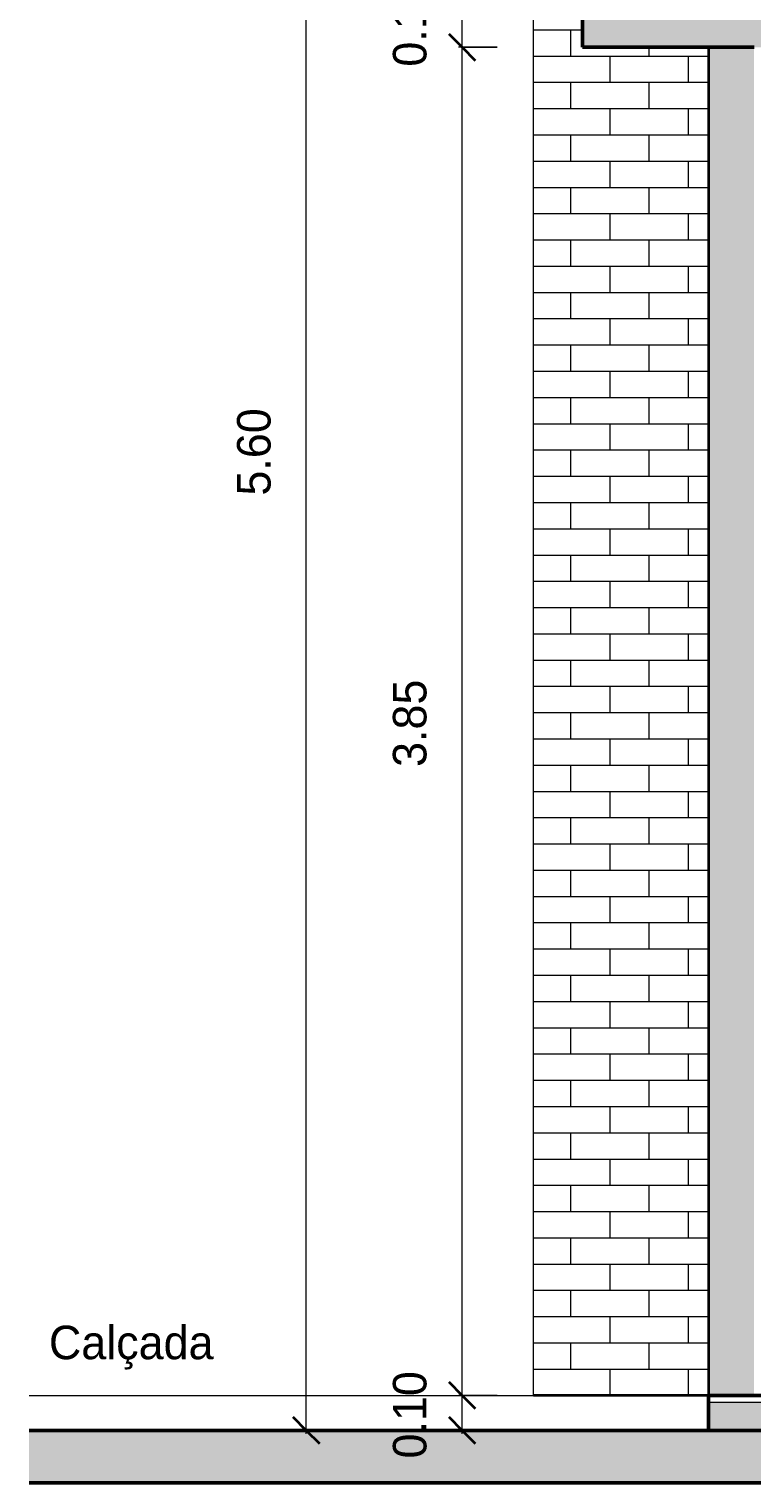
# Model space of a CAD drawing. Header units: metres. Extents: x -32 to 90, y -28 to 32.
# Tile 10 of 148: x 27.91 to 29.97, y -0.25 to 3.9. Entities that reach past the tile are written whole.
import ezdxf

# ---------------------------------------------------------------- set-up
doc = ezdxf.new("R2010")
doc.units = ezdxf.units.M
for name, color, linetype, lineweight in [('A-ANNO-DIMS', 4, 'Continuous', 9), ('A-ANNO-DIMS-50', 211, 'Continuous', 9), ('A-FLOR', 192, 'Continuous', 18), ('A-FLOR-MCUT', 51, 'Continuous', 18), ('A-FLOR-PATT', 8, 'Continuous', 50), ('A-WALL', 113, 'Continuous', 18), ('A-WALL-PATT', 111, 'Continuous', 35), ('Drawing3_dwg _2_', 8, 'Continuous', 18), ('G-ANNO-TEXT', 231, 'Continuous', 9)]:
    doc.layers.add(name, color=color, linetype=linetype, lineweight=lineweight)
doc.styles.add('Century Gothic_4', font='GOTHIC.TTF', dxfattribs={"height": 0.095807})
doc.dimstyles.new('Diagonal_-_2MM_Century_Gothic_-_M_2', dxfattribs={"dimscale": 0.3048, "dimtxt": 0.1, "dimasz": 0.246063, "dimexe": 0.032808, "dimexo": 0.0625, "dimgap": 0.246063, "dimtad": 1, "dimrnd": 0.01, "dimzin": 0, "dimdsep": 46, "dimtxsty": 'Century Gothic_4', "dimblk1": 'OBLIQUE', "dimblk2": 'OBLIQUE', "dimsah": 1, "dimcen": 0.09, "dimdle": 0.032808, "dimazin": 0, "dimtfac": 1, "dimtdec": 4, "dimtix": 1, "dimtmove": 0, "dimatfit": 3, "dimfxl": 0.328084, "dimfxlon": 1, "dimtvp": 1, "dimtolj": 1, "dimtzin": 0, "dimarcsym": 2})
pattern_1 = [(0, (-29.12, 0), (0, 0.075), []), (90, (-29.12, 0), (-0.112, 0.075), [0.075, -0.075])]

# ---------------------------------------------------------------- blocks, each defined once
blk = doc.blocks.new('Drawing3_dwg _2_-1487641-Corte AA')
at = {"lineweight": 18}
blk.add_line((-1.3633, 0), (0.0773, 0), dxfattribs=at)
at = {"layer": 'A-WALL', "color": 170, "lineweight": 35}
blk.add_line((0.5773, 0), (0.0773, 0), dxfattribs=at)
blk = doc.blocks.new('DIMBLOCK99-Corte AA')
at = {"layer": 'A-ANNO-DIMS-50', "lineweight": 35, "transparency": 16777216}
for p, q in [((29.1457, 0), (29.1082, 0.0375)), ((29.1457, 0), (29.1832, -0.0375)), ((29.1457, -0.1), (29.1082, -0.0625)), ((29.1457, -0.1), (29.1832, -0.1375))]:
    blk.add_line(p, q, dxfattribs=at)
at = {"layer": 'A-ANNO-DIMS-50', "transparency": 16777216}
for p, q in [((29.2457, 0), (29.1357, 0)), ((29.1457, -0.11), (29.1457, 0)), ((29.1457, 0), (29.2457, 0)), ((29.0457, -0.1), (29.1557, -0.1)), ((29.1457, -0.1), (29.0457, -0.1))]:
    blk.add_line(p, q, dxfattribs=at)
at = {"layer": 'A-ANNO-DIMS-50', "color": 0, "transparency": 16777216, "insert": (28.9479, -0.1802), "char_height": 0.09581, "width": 0.312381, "attachment_point": 1, "rotation": 90, "line_spacing_factor": 0.984117, "style": 'Century Gothic_4'}
blk.add_mtext('0.10', dxfattribs=at)
blk = doc.blocks.new('_Oblique')
at = {"color": 0, "linetype": 'ByBlock', "lineweight": -2}
blk.add_line((-0.5, -0.5), (0.5, 0.5), dxfattribs=at)
blk = doc.blocks.new('DIMBLOCK100-Corte AA')
at = {"layer": 'A-ANNO-DIMS-50', "lineweight": 35, "transparency": 16777216}
for p, q in [((29.1457, 3.85), (29.1082, 3.8875)), ((29.1457, 3.85), (29.1832, 3.8125)), ((29.1457, 0), (29.1082, 0.0375)), ((29.1457, 0), (29.1832, -0.0375))]:
    blk.add_line(p, q, dxfattribs=at)
at = {"layer": 'A-ANNO-DIMS-50', "transparency": 16777216}
for p, q in [((29.2457, 3.85), (29.1357, 3.85)), ((29.1457, 0), (29.1457, 3.85)), ((29.1457, 3.85), (29.2457, 3.85)), ((29.2457, 0), (29.1357, 0)), ((29.1457, 0), (29.2457, 0))]:
    blk.add_line(p, q, dxfattribs=at)
at = {"layer": 'A-ANNO-DIMS-50', "color": 0, "transparency": 16777216, "insert": (28.9479, 1.7948), "char_height": 0.09581, "width": 0.312381, "attachment_point": 1, "rotation": 90, "line_spacing_factor": 0.984117, "style": 'Century Gothic_4'}
blk.add_mtext('3.85', dxfattribs=at)
blk = doc.blocks.new('DIMBLOCK101-Corte AA')
at = {"layer": 'A-ANNO-DIMS-50', "lineweight": 35, "transparency": 16777216}
for p, q in [((29.1457, 4), (29.1082, 4.0375)), ((29.1457, 4), (29.1832, 3.9625)), ((29.1457, 3.85), (29.1082, 3.8875)), ((29.1457, 3.85), (29.1832, 3.8125))]:
    blk.add_line(p, q, dxfattribs=at)
at = {"layer": 'A-ANNO-DIMS-50', "transparency": 16777216}
for p, q in [((29.2457, 4), (29.1357, 4)), ((29.1457, 3.85), (29.1457, 4)), ((29.1457, 4), (29.2457, 4)), ((29.2457, 3.85), (29.1357, 3.85)), ((29.1457, 3.85), (29.2457, 3.85))]:
    blk.add_line(p, q, dxfattribs=at)
at = {"layer": 'A-ANNO-DIMS-50', "color": 0, "transparency": 16777216, "insert": (28.9479, 3.7948), "char_height": 0.09581, "width": 0.312381, "attachment_point": 1, "rotation": 90, "line_spacing_factor": 0.984117, "style": 'Century Gothic_4'}
blk.add_mtext('0.15', dxfattribs=at)
blk = doc.blocks.new('DIMBLOCK103-Corte AA')
at = {"layer": 'A-ANNO-DIMS-50', "lineweight": 35, "transparency": 16777216}
for p, q in [((28.7006, 5.5), (28.6631, 5.5375)), ((28.7006, 5.5), (28.7381, 5.4625)), ((28.7006, -0.1), (28.6631, -0.0625)), ((28.7006, -0.1), (28.7381, -0.1375))]:
    blk.add_line(p, q, dxfattribs=at)
at = {"layer": 'A-ANNO-DIMS-50', "transparency": 16777216}
for p, q in [((28.8006, 5.5), (28.6906, 5.5)), ((28.7006, -0.11), (28.7006, 5.51)), ((28.7006, 5.5), (28.8006, 5.5)), ((28.6006, -0.1), (28.7106, -0.1)), ((28.7006, -0.1), (28.6006, -0.1))]:
    blk.add_line(p, q, dxfattribs=at)
at = {"layer": 'A-ANNO-DIMS-50', "color": 0, "transparency": 16777216, "insert": (28.5028, 2.5698), "char_height": 0.09581, "width": 0.312381, "attachment_point": 1, "rotation": 90, "line_spacing_factor": 0.984117, "style": 'Century Gothic_4'}
blk.add_mtext('5.60', dxfattribs=at)

msp = doc.modelspace()

# ---------------------------------------------------------------- hatches: boundary and pattern name
at = {"layer": 'A-FLOR-PATT', "lineweight": 18}
for points in [[(29.4994, 3.85), (57.6561, 3.85), (57.6561, 4), (29.4894, 4), (29.4894, 3.85)], [(31.9994, -0.1), (36.1994, -0.1), (36.1994, -0.02), (29.8494, -0.02), (29.8494, -0.1), (31.6342, -0.1)], [(52.5744, -0.25), (57.7117, -0.25), (57.7117, -0.1), (27.9089, -0.1), (27.9089, -0.25), (50.261, -0.25)]]:
    msp.add_hatch(color=256, dxfattribs=at).paths.add_polyline_path(points, flags=0)
at = {"layer": 'A-WALL-PATT', "lineweight": 18}
h = msp.add_hatch(dxfattribs=at)
h.set_pattern_fill('FP_11', color=256, style=0, pattern_type=2)
h.set_pattern_definition(pattern_1)
h.paths.add_polyline_path([(29.3494, 0), (29.4994, 0), (29.4994, 3.85), (29.4894, 3.85), (29.4894, 5.5), (29.4994, 5.5), (29.4994, 6), (29.3494, 6), (29.3494, 2.1)], flags=0)
h = msp.add_hatch(dxfattribs=at)
h.set_pattern_fill('FP_11', color=256, style=0, pattern_type=2)
h.set_pattern_definition(pattern_1)
h.paths.add_polyline_path([(29.4994, 0), (29.8494, 0), (29.8494, 3.85), (29.4994, 3.85), (29.4994, 2.1)], flags=0)
h.paths.add_polyline_path([(29.9894, 4), (29.9894, 4.255), (29.8394, 4.24), (29.8394, 4.3405), (29.9894, 4.3555), (29.9894, 6), (29.4994, 6), (29.4994, 5.5), (29.6394, 5.5), (29.6394, 4), (29.8494, 4)], flags=0)
at = {"layer": 'A-WALL-PATT'}
msp.add_hatch(color=256, dxfattribs=at).paths.add_polyline_path([(29.9794, 0), (29.9794, 3.85), (29.8494, 3.85), (29.8494, 0)], flags=0)

# ---------------------------------------------------------------- linework, layer by layer
at = {"layer": 'A-FLOR', "lineweight": 50}
for p, q in [((29.4894, 4), (29.4894, 3.85)), ((29.4894, 3.85), (29.9794, 3.85)), ((36.3491, 0), (29.8494, 0)), ((29.8494, 0), (29.8494, -0.1)), ((57.7117, -0.1), (27.9089, -0.1)), ((27.9089, -0.25), (57.7117, -0.25))]:
    msp.add_line(p, q, dxfattribs=at)
at = {"layer": 'A-FLOR'}
msp.add_line((27.9089, 0), (29.3494, 0), dxfattribs=at)
at = {"layer": 'A-FLOR-MCUT'}
msp.add_line((56.1561, -0.02), (29.8494, -0.02), dxfattribs=at)
at = {"layer": 'A-WALL'}
for q in [(29.3494, 6), (29.8494, 0)]:
    msp.add_line((29.3494, 0), q, dxfattribs=at)
at = {"layer": 'A-WALL', "lineweight": 35}
msp.add_line((29.8494, 3.85), (29.8494, 0), dxfattribs=at)

# ---------------------------------------------------------------- block references
at = {"layer": 'Drawing3_dwg _2_', "color": 4}
msp.add_blockref('Drawing3_dwg _2_-1487641-Corte AA', (29.2721, 0), dxfattribs=at)

# ---------------------------------------------------------------- texts
at = {"layer": 'G-ANNO-TEXT', "color": 7, "insert": (27.9655, 0.1991), "char_height": 0.09581, "width": 0.6912, "attachment_point": 1, "line_spacing_factor": 0.984117, "style": 'Century Gothic_4'}
msp.add_mtext('Calçada', dxfattribs=at)

# ---------------------------------------------------------------- dimensions: what is measured, and where the dimension line sits
at = {"layer": 'A-ANNO-DIMS'}
for base, p1, p2, override, picture, middle in [((28.7006, 5.5), (28.6006, -0.1), (28.8006, 5.5), {"dimpost": '<>', "dimfxl": 5.60357}, 'DIMBLOCK103-Corte AA', (28.5753, 2.7)), ((29.1457, 4), (29.2457, 3.85), (29.2457, 4), {"dimpost": '<>', "dimfxl": 0.15}, 'DIMBLOCK101-Corte AA', (29.0204, 3.925)), ((29.1457, 3.85), (29.2457, 0), (29.2457, 3.85), {"dimpost": '<>', "dimfxl": 3.85}, 'DIMBLOCK100-Corte AA', (29.0204, 1.925)), ((29.1457, 0), (29.0457, -0.1), (29.2457, 0), {"dimpost": '<>', "dimfxl": 0.223607}, 'DIMBLOCK99-Corte AA', (29.0204, -0.05))]:
    dim = msp.add_linear_dim(base=base, p1=p1, p2=p2, angle=90, dimstyle='Diagonal_-_2MM_Century_Gothic_-_M_2', override=override, dxfattribs=at)
    dim.commit()
    dim.dimension.update_dxf_attribs({"geometry": picture, "text_midpoint": middle})

doc.saveas('drawing.dxf')
